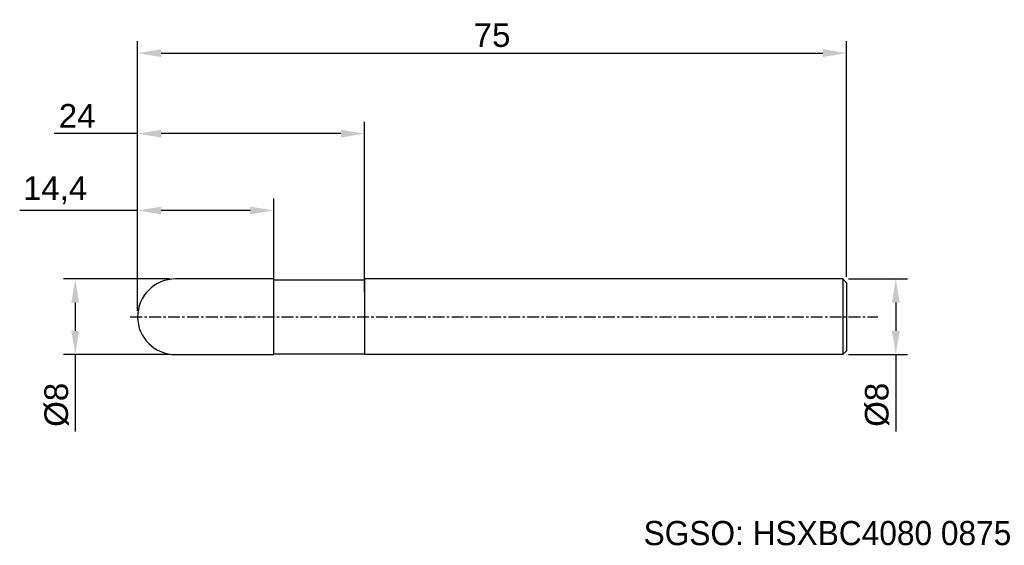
# Model space of a CAD drawing. Header units: millimetres. Extents: x 7841 to 7945, y 6079 to 6135.
import ezdxf
from ezdxf.enums import TextEntityAlignment as Align

# ---------------------------------------------------------------- set-up
doc = ezdxf.new("R2010")
doc.units = ezdxf.units.MM
doc.linetypes.add('CENTER', pattern=[2, 1.25, -0.25, 0.25, -0.25])
for name, color, linetype, lineweight in [('SK1', 4, 'Continuous', 25), ('SK4', 2, 'Continuous', 25), ('SK6', 5, 'Continuous', 25)]:
    doc.layers.add(name, color=color, linetype=linetype, lineweight=lineweight)
doc.styles.add('MS PGothic', font='txt')
doc.styles.get("Standard").update_dxf_attribs({"font": 'arial.ttf'})
doc.dimstyles.new('ISO-25', dxfattribs={"dimtxt": 2.5, "dimasz": 2.5, "dimexe": 1.25, "dimexo": 0.625, "dimtad": 1, "dimtxsty": 'Standard', "dimcen": 2.5, "dimadec": 0, "dimazin": 0, "dimtfac": 1, "dimtmove": 0, "dimatfit": 3, "dimfxl": 1, "dimarcsym": 0})

# ---------------------------------------------------------------- blocks, each defined once
blk = doc.blocks.new('*D27')
at = {"color": 0, "linetype": 'ByBlock', "lineweight": -2, "transparency": 16777216}
for p, q in [((7928.89, 6107.29), (7935.13, 6107.29)), ((7933.88, 6104.79), (7933.88, 6101.79)), ((7928.89, 6099.29), (7935.13, 6099.29)), ((7933.88, 6099.29), (7933.88, 6091.17))]:
    blk.add_line(p, q, dxfattribs=at)
at = {"color": 0, "linetype": 'ByBlock', "transparency": 16777216}
for points in [[(7933.47, 6104.79), (7934.3, 6104.79), (7933.88, 6107.29)], [(7933.47, 6101.79), (7934.3, 6101.79), (7933.88, 6099.29)]]:
    blk.add_solid(points, dxfattribs=at)
at = {"layer": 'Defpoints', "color": 0, "linetype": 'ByBlock', "transparency": 16777216}
for p in [(7928.27, 6107.29), (7928.27, 6099.29), (7933.88, 6099.29)]:
    blk.add_point(p, dxfattribs=at)
at = {"color": 0, "linetype": 'ByBlock', "transparency": 16777216, "insert": (7931.91, 6093.98), "char_height": 2.5, "attachment_point": 5, "rotation": 90}
blk.add_mtext('{\\fArial|b0|i0|c134|p34;%%C}8', dxfattribs=at)
blk = doc.blocks.new('*D28')
at = {"color": 0, "linetype": 'ByBlock', "lineweight": -2, "transparency": 16777216}
for p, q in [((7857.04, 6107.29), (7845.82, 6107.29)), ((7847.07, 6104.79), (7847.07, 6101.79)), ((7857.04, 6099.29), (7845.82, 6099.29)), ((7847.07, 6099.29), (7847.07, 6091.17))]:
    blk.add_line(p, q, dxfattribs=at)
at = {"color": 0, "linetype": 'ByBlock', "transparency": 16777216}
for points in [[(7846.65, 6104.79), (7847.48, 6104.79), (7847.07, 6107.29)], [(7846.65, 6101.79), (7847.48, 6101.79), (7847.07, 6099.29)]]:
    blk.add_solid(points, dxfattribs=at)
at = {"layer": 'Defpoints', "color": 0, "linetype": 'ByBlock', "transparency": 16777216}
for p in [(7857.67, 6107.29), (7847.07, 6099.29), (7857.67, 6099.29)]:
    blk.add_point(p, dxfattribs=at)
at = {"color": 0, "linetype": 'ByBlock', "transparency": 16777216, "insert": (7845.1, 6093.98), "char_height": 2.5, "attachment_point": 5, "rotation": 90}
blk.add_mtext('{\\fArial|b0|i0|c134|p34;%%C}8', dxfattribs=at)
blk = doc.blocks.new('*D29')
at = {"color": 0, "linetype": 'ByBlock', "lineweight": -2, "transparency": 16777216}
for p, q in [((7853.67, 6103.91), (7853.67, 6115.78)), ((7868.07, 6107.16), (7868.07, 6115.78)), ((7853.67, 6114.53), (7841.19, 6114.53)), ((7865.57, 6114.53), (7856.17, 6114.53))]:
    blk.add_line(p, q, dxfattribs=at)
at = {"color": 0, "linetype": 'ByBlock', "transparency": 16777216}
for points in [[(7856.17, 6114.94), (7856.17, 6114.11), (7853.67, 6114.53)], [(7865.57, 6114.94), (7865.57, 6114.11), (7868.07, 6114.53)]]:
    blk.add_solid(points, dxfattribs=at)
at = {"layer": 'Defpoints', "color": 0, "linetype": 'ByBlock', "transparency": 16777216}
for p in [(7868.07, 6114.53), (7868.07, 6106.54), (7853.67, 6103.29)]:
    blk.add_point(p, dxfattribs=at)
at = {"color": 0, "linetype": 'ByBlock', "transparency": 16777216, "insert": (7844.94, 6116.66), "char_height": 2.5, "attachment_point": 5}
blk.add_mtext('14,4', dxfattribs=at)
blk = doc.blocks.new('*D30')
at = {"color": 0, "linetype": 'ByBlock', "lineweight": -2, "transparency": 16777216}
for p, q in [((7853.67, 6103.91), (7853.67, 6123.91)), ((7877.67, 6105.91), (7877.67, 6123.91)), ((7853.67, 6122.66), (7844.84, 6122.66)), ((7875.17, 6122.66), (7856.17, 6122.66))]:
    blk.add_line(p, q, dxfattribs=at)
at = {"color": 0, "linetype": 'ByBlock', "transparency": 16777216}
for points in [[(7856.17, 6123.07), (7856.17, 6122.24), (7853.67, 6122.66)], [(7875.17, 6123.07), (7875.17, 6122.24), (7877.67, 6122.66)]]:
    blk.add_solid(points, dxfattribs=at)
at = {"layer": 'Defpoints', "color": 0, "linetype": 'ByBlock', "transparency": 16777216}
for p in [(7877.67, 6122.66), (7877.67, 6105.29), (7853.67, 6103.29)]:
    blk.add_point(p, dxfattribs=at)
at = {"color": 0, "linetype": 'ByBlock', "transparency": 16777216, "insert": (7847.27, 6124.54), "char_height": 2.5, "attachment_point": 5}
blk.add_mtext('24', dxfattribs=at)
blk = doc.blocks.new('*D32')
at = {"color": 0, "linetype": 'ByBlock', "lineweight": -2, "transparency": 16777216}
for p, q in [((7853.67, 6103.91), (7853.67, 6132.42)), ((7928.67, 6107.51), (7928.67, 6132.42)), ((7856.17, 6131.17), (7926.17, 6131.17))]:
    blk.add_line(p, q, dxfattribs=at)
at = {"color": 0, "linetype": 'ByBlock', "transparency": 16777216}
for points in [[(7856.17, 6131.59), (7856.17, 6130.75), (7853.67, 6131.17)], [(7926.17, 6131.59), (7926.17, 6130.75), (7928.67, 6131.17)]]:
    blk.add_solid(points, dxfattribs=at)
at = {"layer": 'Defpoints', "color": 0, "linetype": 'ByBlock', "transparency": 16777216}
for p in [(7928.67, 6131.17), (7928.67, 6106.89), (7853.67, 6103.29)]:
    blk.add_point(p, dxfattribs=at)
at = {"color": 0, "linetype": 'ByBlock', "transparency": 16777216, "insert": (7891.17, 6133.06), "char_height": 2.5, "attachment_point": 5}
blk.add_mtext('75', dxfattribs=at)

msp = doc.modelspace()

# ---------------------------------------------------------------- linework, layer by layer
at = {"color": 4, "linetype": 'ByBlock'}
for p, q in [((7868.069, 6107.288), (7857.669, 6107.288)), ((7868.069, 6099.288), (7868.069, 6107.288)), ((7868.069, 6107.188), (7877.669, 6107.188)), ((7877.669, 6107.288), (7877.669, 6099.288)), ((7868.069, 6099.388), (7877.669, 6099.388))]:
    msp.add_line(p, q, dxfattribs=at)
msp.add_arc((7857.669, 6103.288), 4, 90, 270, dxfattribs=at)
at = {"layer": 'SK1', "linetype": 'Continuous'}
for p, q in [((7928.269, 6107.288), (7877.669, 6107.288)), ((7928.269, 6107.288), (7928.669, 6106.888)), ((7928.269, 6107.288), (7928.269, 6099.288)), ((7928.669, 6106.888), (7928.669, 6099.688)), ((7928.269, 6099.288), (7877.669, 6099.288)), ((7928.669, 6099.688), (7928.269, 6099.288))]:
    msp.add_line(p, q, dxfattribs=at)
at = {"layer": 'SK1', "color": 4, "linetype": 'Continuous'}
msp.add_line((7857.669, 6099.288), (7868.069, 6099.288), dxfattribs=at)
msp.add_arc((7857.669, 6103.288), 4, 90, 180.00001, dxfattribs=at)
at = {"layer": 'SK4', "linetype": 'CENTER'}
msp.add_line((7852.894, 6103.288), (7931.988, 6103.288), dxfattribs=at)

# ---------------------------------------------------------------- texts
at = {"layer": 'SK6', "color": 5, "linetype": 'Continuous', "style": 'MS PGothic'}
msp.add_text('SGSO: HSXBC4080 0875', height=2.55961, dxfattribs=at).set_placement((7907.202, 6078.369), align=Align.BOTTOM_LEFT)

# ---------------------------------------------------------------- dimensions: what is measured, and where the dimension line sits
at = {"linetype": 'ByBlock'}
dim = msp.add_linear_dim(base=(7928.669, 6131.169), p1=(7853.669, 6103.288), p2=(7928.669, 6106.888), dimstyle='ISO-25', dxfattribs=at)
dim.commit()
dim.dimension.update_dxf_attribs({"geometry": '*D32', "text_midpoint": (7891.169, 6133.065)})
for base, p2, picture, middle in [((7877.669, 6122.657), (7877.669, 6105.288), '*D30', (7847.268, 6122.657)), ((7868.069, 6114.528), (7868.069, 6106.537), '*D29', (7844.94, 6114.528))]:
    dim = msp.add_linear_dim(base=base, p1=(7853.669, 6103.288), p2=p2, dimstyle='ISO-25', dxfattribs=at)
    dim.commit()
    dim.dimension.update_dxf_attribs({"geometry": picture, "text_midpoint": middle, "dimtype": 160})
for base, p1, p2, picture, middle in [((7847.068, 6099.288), (7857.669, 6107.288), (7857.669, 6099.288), '*D28', (7847.068, 6093.981)), ((7933.885, 6099.288), (7928.269, 6107.288), (7928.269, 6099.288), '*D27', (7933.885, 6093.981))]:
    dim = msp.add_linear_dim(base=base, p1=p1, p2=p2, angle=90, text='{\\fArial|b0|i0|c134|p34;%%C}<>', dimstyle='ISO-25', dxfattribs=at)
    dim.commit()
    dim.dimension.update_dxf_attribs({"geometry": picture, "text_midpoint": middle, "dimtype": 160})

doc.saveas('drawing.dxf')
